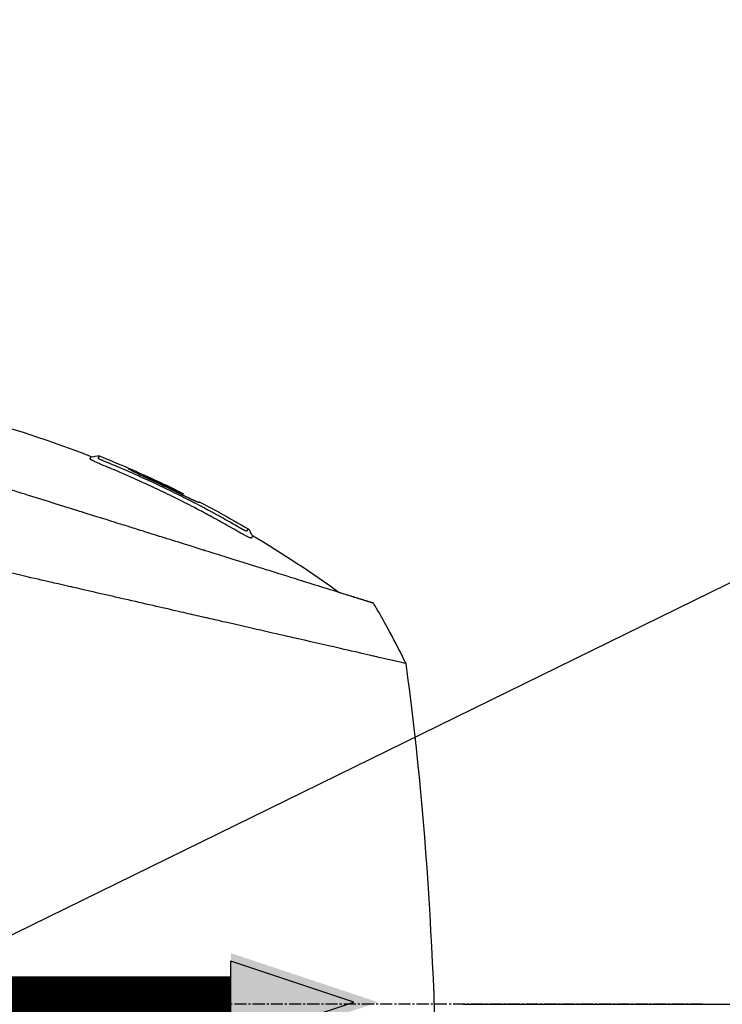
# Model space of a CAD drawing. Header units: millimetres. Extents: x 0 to 5219, y 0 to 2970.
# Tile 50 of 229: x 2068 to 2166, y 938 to 1075. Entities that reach past the tile are written whole.
import ezdxf

# ---------------------------------------------------------------- set-up
doc = ezdxf.new("R2010")
doc.units = ezdxf.units.MM
doc.header["$LTSCALE"] = 0.2
doc.linetypes.add('CENTER2', pattern=[1.125, 0.75, -0.125, 0.125, -0.125])
for name, color, linetype in [('02_Center Line', 1, 'CENTER2'), ('07_Special Line2', 76, 'Continuous'), ('12_Before Rev.Num.', 5, 'Continuous')]:
    doc.layers.add(name, color=color, linetype=linetype)
doc.layers.add('14_Mark', color=7, linetype='Continuous', true_color=0xe03c31)
doc.styles.add('Rainbow-5.0 Style', font='malgunsl.ttf')
doc.dimstyles.new('Rainbow-5.0 Style', dxfattribs={"dimtxt": 4, "dimasz": 2.5, "dimexe": 1, "dimexo": 1, "dimgap": 1, "dimtad": 1, "dimdsep": 46, "dimtxsty": 'Rainbow-5.0 Style', "dimcen": 0, "dimclrd": 251, "dimclre": 251, "dimclrt": 7, "dimazin": 3, "dimtp": 0.1, "dimtm": 0.1, "dimtfac": 0.61, "dimtmove": 0, "dimatfit": 3, "dimfxl": 1, "dimlwd": -1, "dimlwe": -1, "dimarcsym": 1})

# ---------------------------------------------------------------- blocks, each defined once
blk = doc.blocks.new('*D130')
at = {"color": 251, "linetype": 'ByBlock', "transparency": 16777216}
for p, q in [((2039.53, 1550.6), (2204.65, 1550.6)), ((2200.65, 947.9), (2200.65, 1540.6)), ((2130.07, 937.9), (2204.65, 937.9))]:
    blk.add_line(p, q, dxfattribs=at)
at = {"color": 251, "transparency": 16777216}
for points in [[(2198.98, 1540.6), (2202.31, 1540.6), (2200.65, 1550.6)], [(2198.98, 947.9), (2202.31, 947.9), (2200.65, 937.9)]]:
    blk.add_solid(points, dxfattribs=at)
at = {"layer": 'Defpoints', "color": 0, "transparency": 16777216}
for p in [(2035.53, 1550.6), (2200.65, 1550.6), (2126.07, 937.9)]:
    blk.add_point(p, dxfattribs=at)
at = {"color": 7, "transparency": 16777216, "insert": (2188.33, 1244.25), "char_height": 16, "attachment_point": 5, "rotation": 90, "style": 'Rainbow-5.0 Style'}
blk.add_mtext('612.7', dxfattribs=at)
blk = doc.blocks.new('*D133')
at = {"color": 251, "linetype": 'ByBlock', "transparency": 16777216}
for p, q in [((1954.2, 2237.9), (2273.94, 2237.9)), ((2269.94, 947.9), (2269.94, 2227.9)), ((2130.07, 937.9), (2273.94, 937.9))]:
    blk.add_line(p, q, dxfattribs=at)
at = {"color": 251, "transparency": 16777216}
for points in [[(2268.28, 2227.9), (2271.61, 2227.9), (2269.94, 2237.9)], [(2268.28, 947.9), (2271.61, 947.9), (2269.94, 937.9)]]:
    blk.add_solid(points, dxfattribs=at)
at = {"layer": 'Defpoints', "color": 0, "transparency": 16777216}
for p in [(1950.2, 2237.9), (2269.94, 2237.9), (2126.07, 937.9)]:
    blk.add_point(p, dxfattribs=at)
at = {"color": 7, "transparency": 16777216, "insert": (2257.62, 1587.9), "char_height": 16, "attachment_point": 5, "rotation": 90, "style": 'Rainbow-5.0 Style'}
blk.add_mtext('1300', dxfattribs=at)
blk = doc.blocks.new('*D134')
at = {"color": 251, "linetype": 'ByBlock', "transparency": 16777216}
for p, q in [((2130.07, 937.9), (2273.94, 937.9)), ((2269.94, 750.9), (2269.94, 927.9)), ((2149.46, 740.9), (2273.94, 740.9))]:
    blk.add_line(p, q, dxfattribs=at)
at = {"color": 251, "transparency": 16777216}
for points in [[(2268.28, 927.9), (2271.61, 927.9), (2269.94, 937.9)], [(2268.28, 750.9), (2271.61, 750.9), (2269.94, 740.9)]]:
    blk.add_solid(points, dxfattribs=at)
at = {"layer": 'Defpoints', "color": 0, "transparency": 16777216}
for p in [(2126.07, 937.9), (2269.94, 937.9), (2145.46, 740.9)]:
    blk.add_point(p, dxfattribs=at)
at = {"color": 7, "transparency": 16777216, "insert": (2257.63, 839.4), "char_height": 16, "attachment_point": 5, "rotation": 90, "style": 'Rainbow-5.0 Style'}
blk.add_mtext('197', dxfattribs=at)
blk = doc.blocks.new('Blk$A22R2-4W24X')
for p, q in [((38.26, 270.52), (38.42, 270.68)), ((38.87, 270.23), (38.96, 270.32)), ((43.48, 268.02), (43.59, 268.12)), ((43.62, 268.2), (43.62, 268.2)), ((43.62, 268.2), (43.62, 268.2)), ((45.9, 267.03), (45.83, 266.96)), ((45.91, 267.03), (45.83, 266.96)), ((48.73, 265.53), (48.73, 265.53)), ((70.13, 252.92), (70.13, 252.92))]:
    blk.add_line(p, q)
blk.add_arc((-26.48, 128), 156.75, 61.3269, 62.498)
for centre, major_axis, ratio, start_param, end_param in [((-26.48, 128), (-137.52, 75.21), 1, 4.712389, 4.732828), ((-50.11, 166.64), (98.85, 98.89), 0.00011, 6.273707, 6.283218), ((-25.44, 196.05), (73.04, -84), 0.999052, 1.38546, 1.392026), ((-25.48, 196.02), (-75.39, 81.92), 0.999389, 4.470833, 4.498835), ((-25.56, 195.94), (98.37, 52.22), 0.999969, 6.25048, 6.297706), ((-43.31, 186.55), (116.2, 61.46), 0.920421, 6.250762, 6.254439)]:
    blk.add_ellipse(centre, major_axis=major_axis, ratio=ratio, start_param=start_param, end_param=end_param)
for points, knots in [([(-29.86, 284.22), (-18.01, 284.47), (-6.07, 283.37), (14.13, 279.14), (22.61, 276.6), (30.79, 273.38)], [0, 0, 0, 0, 3.553813, 3.553813, 6.190294, 6.190294, 6.190294, 6.190294]), ([(-57.45, 275.44), (-57.45, 275.44), (-57.41, 275.4), (-57.34, 275.33), (-57.3, 275.29), (-57.26, 275.24), (-57.2, 275.19), (-57.15, 275.13), (-57.08, 275.06), (-57.01, 274.99), (-56.86, 274.84), (-56.68, 274.65), (-56.46, 274.43), (-56.35, 274.32), (-56.23, 274.2), (-56.1, 274.07), (-55.98, 273.95), (-55.84, 273.81), (-55.7, 273.67), (-55.7, 273.66), (-55.69, 273.66), (-55.69, 273.65), (-55.4, 273.36), (-55.08, 273.03), (-54.72, 272.67), (-54.54, 272.49), (-54.36, 272.3), (-54.16, 272.11), (-53.97, 271.91), (-53.77, 271.71), (-53.56, 271.49), (-53.14, 271.07), (-52.69, 270.62), (-52.22, 270.14), (-51.76, 269.67), (-51.27, 269.18), (-50.76, 268.66), (-50.74, 268.64), (-50.73, 268.63), (-50.71, 268.61), (-49.67, 267.56), (-48.53, 266.4), (-47.3, 265.17), (-46.69, 264.55), (-46.06, 263.91), (-45.41, 263.25), (-44.76, 262.6), (-44.08, 261.92), (-43.4, 261.23), (-42.7, 260.53), (-41.99, 259.82), (-41.27, 259.09), (-40.54, 258.36), (-39.8, 257.61), (-39.04, 256.85), (-38.29, 256.09), (-37.52, 255.31), (-36.73, 254.53), (-35.95, 253.74), (-35.15, 252.94), (-34.35, 252.13), (-34.29, 252.08), (-34.23, 252.02), (-34.18, 251.96), (-33.42, 251.21), (-32.65, 250.44), (-31.87, 249.67), (-31.04, 248.84), (-30.2, 248.01), (-29.34, 247.16), (-28.07, 245.89), (-26.76, 244.6), (-25.44, 243.28), (-25, 242.85), (-24.56, 242.41), (-24.12, 241.97), (-23.89, 241.75), (-23.67, 241.52), (-23.44, 241.3), (-22.77, 240.63), (-22.1, 239.96), (-21.42, 239.29), (-20.06, 237.95), (-18.69, 236.59), (-17.3, 235.21), (-15.92, 233.84), (-14.52, 232.45), (-13.1, 231.05), (-13.01, 230.96), (-12.93, 230.88), (-12.84, 230.79), (-9.15, 227.13), (-5.38, 223.4), (-1.57, 219.63), (-1.47, 219.53), (-1.38, 219.44), (-1.28, 219.35), (-0.32, 218.4), (0.64, 217.44), (1.61, 216.49), (2.58, 215.53), (3.55, 214.57), (4.53, 213.61), (6.48, 211.69), (8.42, 209.77), (10.36, 207.85), (10.45, 207.77), (10.53, 207.69), (10.61, 207.61), (12.57, 205.67), (14.52, 203.74), (16.47, 201.81), (17.45, 200.85), (18.42, 199.88), (19.39, 198.92), (20.36, 197.95), (21.33, 196.99), (22.3, 196.03), (22.36, 195.97), (22.42, 195.91), (22.48, 195.85), (24.4, 193.93), (26.32, 192.02), (28.22, 190.13), (29.16, 189.18), (30.11, 188.24), (31.05, 187.3), (31.99, 186.36), (32.93, 185.42), (33.86, 184.49), (33.9, 184.45), (33.95, 184.4), (34, 184.35), (35.88, 182.48), (37.74, 180.61), (39.57, 178.78), (41.4, 176.94), (43.21, 175.14), (44.98, 173.36), (45.87, 172.47), (46.75, 171.59), (47.62, 170.71), (48.49, 169.84), (49.35, 168.97), (50.21, 168.11), (51.06, 167.25), (51.9, 166.41), (52.73, 165.57), (53.57, 164.73), (54.39, 163.91), (55.2, 163.09), (55.21, 163.07), (55.23, 163.06), (55.25, 163.04), (56.06, 162.22), (56.86, 161.42), (57.64, 160.62), (58.43, 159.83), (59.2, 159.05), (59.96, 158.28), (60.72, 157.52), (61.47, 156.77), (62.19, 156.03), (63.65, 154.56), (65.04, 153.16), (66.35, 151.82), (66.68, 151.49), (67.01, 151.16), (67.33, 150.83), (67.65, 150.51), (67.96, 150.19), (68.27, 149.88), (69.51, 148.63), (70.66, 147.46), (71.71, 146.39), (71.72, 146.39), (71.72, 146.38), (71.72, 146.38), (72.25, 145.85), (72.75, 145.34), (73.22, 144.86), (73.7, 144.38), (74.14, 143.92), (74.56, 143.5), (74.98, 143.08), (75.36, 142.68), (75.72, 142.32), (76.07, 141.96), (76.39, 141.63), (76.68, 141.34), (76.97, 141.05), (77.22, 140.79), (77.44, 140.56), (77.55, 140.45), (77.65, 140.35), (77.75, 140.26), (77.84, 140.16), (77.92, 140.08), (78, 140), (78.14, 139.85), (78.25, 139.74), (78.33, 139.66), (78.4, 139.59), (78.44, 139.55), (78.44, 139.55)], [0, 0, 0, 0, 0.0041991, 0.0041991, 0.0041991, 0.0062987, 0.0062987, 0.0062987, 0.0083983, 0.0083983, 0.0083983, 0.0125974, 0.0125974, 0.0125974, 0.014697, 0.014697, 0.014697, 0.0167965, 0.0167965, 0.0167965, 0.0168599, 0.0168599, 0.0168599, 0.0210764, 0.0210764, 0.0210764, 0.0231847, 0.0231847, 0.0231847, 0.025293, 0.025293, 0.025293, 0.0295096, 0.0295096, 0.0295096, 0.0335924, 0.0335924, 0.0335924, 0.0337261, 0.0337261, 0.0337261, 0.0420526, 0.0420526, 0.0420526, 0.0462159, 0.0462159, 0.0462159, 0.0503791, 0.0503791, 0.0503791, 0.0545745, 0.0545745, 0.0545745, 0.0587698, 0.0587698, 0.0587698, 0.0629602, 0.0629602, 0.0629602, 0.0671505, 0.0671505, 0.0671505, 0.0674414, 0.0674414, 0.0674414, 0.0713694, 0.0713694, 0.0713694, 0.0755743, 0.0755743, 0.0755743, 0.0818817, 0.0818817, 0.0818817, 0.0839768, 0.0839768, 0.0839768, 0.0850355, 0.0850355, 0.0850355, 0.0881892, 0.0881892, 0.0881892, 0.0944966, 0.0944966, 0.0944966, 0.1008041, 0.1008041, 0.1008041, 0.1011921, 0.1011921, 0.1011921, 0.1176445, 0.1176445, 0.1176445, 0.1180502, 0.1180502, 0.1180502, 0.1221943, 0.1221943, 0.1221943, 0.1263384, 0.1263384, 0.1263384, 0.1346266, 0.1346266, 0.1346266, 0.1349824, 0.1349824, 0.1349824, 0.143338, 0.143338, 0.143338, 0.1475158, 0.1475158, 0.1475158, 0.1516936, 0.1516936, 0.1516936, 0.1519551, 0.1519551, 0.1519551, 0.160293, 0.160293, 0.160293, 0.164462, 0.164462, 0.164462, 0.168631, 0.168631, 0.168631, 0.1688379, 0.1688379, 0.1688379, 0.1772635, 0.1772635, 0.1772635, 0.1856891, 0.1856891, 0.1856891, 0.1899019, 0.1899019, 0.1899019, 0.1941147, 0.1941147, 0.1941147, 0.1983275, 0.1983275, 0.1983275, 0.2025403, 0.2025403, 0.2025403, 0.2026348, 0.2026348, 0.2026348, 0.206856, 0.206856, 0.206856, 0.2110771, 0.2110771, 0.2110771, 0.2152983, 0.2152983, 0.2152983, 0.2237405, 0.2237405, 0.2237405, 0.2258511, 0.2258511, 0.2258511, 0.2279617, 0.2279617, 0.2279617, 0.2364039, 0.2364039, 0.2364039, 0.2364237, 0.2364237, 0.2364237, 0.240644, 0.240644, 0.240644, 0.2448644, 0.2448644, 0.2448644, 0.2490847, 0.2490847, 0.2490847, 0.253305, 0.253305, 0.253305, 0.2575358, 0.2575358, 0.2575358, 0.2596491, 0.2596491, 0.2596491, 0.2617623, 0.2617623, 0.2617623, 0.2659889, 0.2659889, 0.2659889, 0.2702154, 0.2702154, 0.2702154, 0.2702154]), ([(70.13, 252.92), (70.14, 252.92), (70.13, 252.92), (70.02, 252.96), (69.98, 252.97), (69.93, 252.99), (69.88, 253), (69.82, 253.02), (69.75, 253.04), (69.67, 253.07), (69.6, 253.09), (69.46, 253.13), (69.11, 253.24), (68.84, 253.33), (68.58, 253.41), (68.36, 253.48), (68.35, 253.48), (68.34, 253.48), (68.33, 253.49), (67.7, 253.68), (67, 253.9), (66.33, 254.11), (66.32, 254.12), (65.95, 254.23), (65.06, 254.51), (65.06, 254.51), (65.05, 254.51), (65.05, 254.51), (64.26, 254.76), (63.73, 254.93), (63.59, 254.97), (62.58, 255.28), (61.47, 255.63), (60.26, 256.01), (60.23, 256.02), (60.2, 256.03), (60.18, 256.04), (60.07, 256.07), (59.3, 256.31), (57.65, 256.83), (57.22, 256.96), (56.72, 257.12), (56.15, 257.3), (55.37, 257.54), (54.67, 257.76), (54.06, 257.95), (52.7, 258.38), (51.81, 258.66), (51.52, 258.75), (50.22, 259.15), (49.13, 259.5), (48.27, 259.76), (47.35, 260.05), (46.72, 260.25), (46.4, 260.35), (44.84, 260.84), (43.56, 261.24), (42.58, 261.55), (41.79, 261.79), (41.21, 261.97), (40.84, 262.09), (40.26, 262.27), (39.3, 262.57), (37.92, 263), (37.17, 263.24), (36.51, 263.44), (35.97, 263.62), (35.57, 263.74), (35.22, 263.85), (34.94, 263.94), (34.28, 264.14), (33.28, 264.46), (31.9, 264.89), (30.14, 265.44), (29.1, 265.76), (28.82, 265.85), (28.77, 265.87), (28.72, 265.88), (28.67, 265.9), (26.64, 266.53), (24.59, 267.18), (22.53, 267.82), (22.16, 267.94), (21.72, 268.07), (21.22, 268.23), (20.67, 268.4), (20.05, 268.6), (19.35, 268.82), (17.56, 269.38), (16.51, 269.71), (16.19, 269.8), (15.37, 270.06), (14.56, 270.32), (13.74, 270.57), (12.47, 270.97), (11.21, 271.36), (9.95, 271.76), (8.59, 272.18), (7.4, 272.56), (6.37, 272.88), (5.37, 273.19), (4.53, 273.45), (3.84, 273.67), (2.14, 274.2), (0.64, 274.67), (-0.68, 275.08), (-1.15, 275.23), (-1.6, 275.37), (-2.02, 275.51)], [-1, -1, -1, -1, -0.96875, -0.96875, -0.96875, -0.9547937, -0.9547937, -0.9547937, -0.9375, -0.9375, -0.9375, -0.90625, -0.90625, -0.90625, -0.875, -0.875, -0.875, -0.8739463, -0.8739463, -0.8739463, -0.8125, -0.8125, -0.8125, -0.7813822, -0.7813822, -0.7813822, -0.78125, -0.78125, -0.78125, -0.75, -0.75, -0.75, -0.6888795, -0.6888795, -0.6888795, -0.6875, -0.6875, -0.6875, -0.6380723, -0.6380723, -0.6380723, -0.625, -0.625, -0.625, -0.6057577, -0.6057577, -0.6057577, -0.5625, -0.5625, -0.5625, -0.5324119, -0.5324119, -0.5324119, -0.5, -0.5, -0.5, -0.4654336, -0.4654336, -0.4654336, -0.4375, -0.4375, -0.4375, -0.40625, -0.40625, -0.40625, -0.3881699, -0.3881699, -0.3881699, -0.375, -0.375, -0.375, -0.34375, -0.34375, -0.34375, -0.3125, -0.3125, -0.3125, -0.3110249, -0.3110249, -0.3110249, -0.25, -0.25, -0.25, -0.2349777, -0.2349777, -0.2349777, -0.21875, -0.21875, -0.21875, -0.1875, -0.1875, -0.1875, -0.1630802, -0.1630802, -0.1630802, -0.125, -0.125, -0.125, -0.0933033, -0.0933033, -0.0933033, -0.0625, -0.0625, -0.0625, -0.0165509, -0.0165509, -0.0165509, 0, 0, 0, 0]), ([(30.68, 273), (30.66, 273.02), (30.65, 273.02), (30.64, 273.03), (30.63, 273.04), (30.63, 273.04), (30.63, 273.05), (30.63, 273.05), (30.63, 273.06), (30.63, 273.07), (30.63, 273.09), (30.64, 273.1), (30.64, 273.1), (30.65, 273.11), (30.66, 273.12), (30.66, 273.12), (30.66, 273.12), (30.66, 273.13), (30.67, 273.14), (30.68, 273.16), (30.68, 273.17), (30.69, 273.17), (30.69, 273.17), (30.69, 273.18), (30.69, 273.18), (30.69, 273.19), (30.7, 273.2), (30.7, 273.21), (30.71, 273.22), (30.72, 273.24), (30.73, 273.27), (30.73, 273.27), (30.74, 273.28), (30.74, 273.29), (30.76, 273.32), (30.79, 273.38), (30.79, 273.38)], [-0.129396, -0.129396, -0.129396, -0.129396, -0.1274723, -0.1274723, -0.1274723, -0.125, -0.125, -0.125, -0.1205357, -0.1205357, -0.1205357, -0.1160714, -0.1160714, -0.1160714, -0.1116071, -0.1116071, -0.1116071, -0.1071429, -0.1071429, -0.1071429, -0.0996265, -0.0996265, -0.0996265, -0.0982143, -0.0982143, -0.0982143, -0.0892857, -0.0892857, -0.0892857, -0.0714286, -0.0714286, -0.0714286, -0.0569264, -0.0569264, -0.0569264, 0, 0, 0, 0]), ([(31.78, 273.14), (31.78, 273.14), (31.78, 273.15), (31.79, 273.16), (31.79, 273.16), (31.79, 273.16), (31.79, 273.16), (31.79, 273.16), (31.79, 273.17), (31.79, 273.17), (31.8, 273.17), (31.8, 273.18), (31.8, 273.18), (31.81, 273.19), (31.81, 273.2), (31.82, 273.21), (31.83, 273.22), (31.83, 273.23), (31.84, 273.24), (31.85, 273.25), (31.85, 273.26), (31.86, 273.27), (31.87, 273.29), (31.88, 273.31), (31.89, 273.33), (31.89, 273.34), (31.9, 273.36), (31.91, 273.38), (31.91, 273.39), (31.92, 273.4), (31.92, 273.42), (31.95, 273.48), (31.94, 273.46), (31.94, 273.46)], [0.8694294, 0.8694294, 0.8694294, 0.8694294, 0.8733039, 0.8733039, 0.8733039, 0.8737245, 0.8737245, 0.8737245, 0.8747406, 0.8747406, 0.8747406, 0.8794643, 0.8794643, 0.8794643, 0.8853665, 0.8853665, 0.8853665, 0.8928571, 0.8928571, 0.8928571, 0.9023572, 0.9023572, 0.9023572, 0.9196429, 0.9196429, 0.9196429, 0.9357416, 0.9357416, 0.9357416, 0.9464286, 0.9464286, 0.9464286, 1, 1, 1, 1]), ([(47.25, 265.16), (46.73, 265.43), (45.9, 265.88), (44.75, 266.48), (43.98, 266.87), (43.08, 267.33), (42.03, 267.85), (41.24, 268.24), (40.37, 268.66), (39.42, 269.1), (39.38, 269.12), (39.35, 269.14), (39.31, 269.15), (38.44, 269.56), (37.8, 269.85), (37.4, 270.03), (36.89, 270.26), (36.47, 270.45), (36.14, 270.6), (35.66, 270.81), (35.37, 270.93), (35.28, 270.97), (34.03, 271.51), (33.36, 271.79), (33.28, 271.82), (33.23, 271.84), (33.19, 271.86), (33.15, 271.87), (33.09, 271.9), (33.04, 271.92), (33.01, 271.93), (32.98, 271.95), (32.84, 272), (32.61, 272.09), (32.5, 272.14), (32.41, 272.18), (32.35, 272.2), (32.22, 272.26), (32.13, 272.29), (32.1, 272.31), (32.07, 272.32), (31.99, 272.35), (31.89, 272.4), (31.8, 272.44), (31.73, 272.47), (31.68, 272.49), (31.59, 272.53), (31.5, 272.57), (31.43, 272.61), (31.35, 272.64), (31.27, 272.68), (31.2, 272.72), (31.16, 272.73), (31.13, 272.75), (31.1, 272.77), (31.09, 272.77), (31.09, 272.77), (31.09, 272.77), (31.06, 272.79), (31.03, 272.8), (31, 272.81), (30.95, 272.84), (30.91, 272.86), (30.88, 272.88), (30.84, 272.9), (30.81, 272.92), (30.8, 272.93), (30.78, 272.94), (30.75, 272.95), (30.73, 272.97), (30.71, 272.98), (30.7, 272.99), (30.68, 273), (30.68, 273), (30.68, 273), (30.68, 273)], [-0.35, -0.35, -0.35, -0.35, -0.3036755, -0.3036755, -0.3036755, -0.273124, -0.273124, -0.273124, -0.25, -0.25, -0.25, -0.248947, -0.248947, -0.248947, -0.2232143, -0.2232143, -0.2232143, -0.2123203, -0.2123203, -0.2123203, -0.1964286, -0.1964286, -0.1964286, -0.1696429, -0.1696429, -0.1696429, -0.1683773, -0.1683773, -0.1683773, -0.1662946, -0.1662946, -0.1662946, -0.1629464, -0.1629464, -0.1629464, -0.1595982, -0.1595982, -0.1595982, -0.15625, -0.15625, -0.15625, -0.1533801, -0.1533801, -0.1533801, -0.1505102, -0.1505102, -0.1505102, -0.1466837, -0.1466837, -0.1466837, -0.1428571, -0.1428571, -0.1428571, -0.1409439, -0.1409439, -0.1409439, -0.1408082, -0.1408082, -0.1408082, -0.1390306, -0.1390306, -0.1390306, -0.1367836, -0.1367836, -0.1367836, -0.1339286, -0.1339286, -0.1339286, -0.1315425, -0.1315425, -0.1315425, -0.1294643, -0.1294643, -0.1294643, -0.129396, -0.129396, -0.129396, -0.129396]), ([(47.02, 265.94), (46.69, 266.12), (46.06, 266.46), (45.13, 266.94), (45.08, 266.96), (45.03, 266.99), (44.99, 267.01), (44.07, 267.49), (43.23, 267.91), (42.47, 268.28), (41.47, 268.77), (40.61, 269.18), (39.9, 269.52), (38.52, 270.17), (37.68, 270.54), (37.39, 270.67), (37.23, 270.75), (37.07, 270.82), (36.91, 270.89), (36.41, 271.11), (35.91, 271.33), (35.42, 271.54), (35.22, 271.63), (34.89, 271.77), (34.42, 271.97), (34.31, 272.01), (34.2, 272.06), (34.09, 272.11), (33.87, 272.2), (33.65, 272.29), (33.43, 272.38), (33.33, 272.43), (33.25, 272.46), (33.18, 272.49), (33.16, 272.5), (33.14, 272.5), (33.13, 272.51), (33.02, 272.55), (32.96, 272.58), (32.93, 272.59), (32.83, 272.63), (32.75, 272.67), (32.68, 272.7), (32.67, 272.7), (32.67, 272.7), (32.66, 272.7), (32.6, 272.73), (32.52, 272.77), (32.44, 272.8), (32.44, 272.8), (32.41, 272.81), (32.37, 272.83), (32.33, 272.85), (32.28, 272.87), (32.21, 272.9), (32.15, 272.93), (32.09, 272.96), (32.03, 272.98), (32.03, 272.98), (32.03, 272.98), (32.03, 272.98), (32.02, 272.99), (32.02, 272.99), (32.02, 272.99), (32, 273), (31.94, 273.03), (31.87, 273.06), (31.86, 273.07), (31.85, 273.08), (31.84, 273.08), (31.82, 273.09), (31.81, 273.1), (31.8, 273.11), (31.79, 273.12), (31.79, 273.12), (31.79, 273.12), (31.78, 273.13), (31.78, 273.13), (31.78, 273.14)], [0.6517857, 0.6517857, 0.6517857, 0.6517857, 0.6785714, 0.6785714, 0.6785714, 0.6797281, 0.6797281, 0.6797281, 0.7017453, 0.7017453, 0.7017453, 0.7303747, 0.7303747, 0.7303747, 0.7857143, 0.7857143, 0.7857143, 0.7922841, 0.7922841, 0.7922841, 0.8125, 0.8125, 0.8125, 0.8258929, 0.8258929, 0.8258929, 0.8305652, 0.8305652, 0.8305652, 0.8392857, 0.8392857, 0.8392857, 0.8426339, 0.8426339, 0.8426339, 0.8431179, 0.8431179, 0.8431179, 0.8459821, 0.8459821, 0.8459821, 0.8493304, 0.8493304, 0.8493304, 0.8496066, 0.8496066, 0.8496066, 0.8526786, 0.8526786, 0.8526786, 0.8544889, 0.8544889, 0.8544889, 0.8560268, 0.8560268, 0.8560268, 0.8590434, 0.8590434, 0.8590434, 0.8591891, 0.8591891, 0.8591891, 0.859375, 0.859375, 0.859375, 0.8627232, 0.8627232, 0.8627232, 0.8641237, 0.8641237, 0.8641237, 0.8660714, 0.8660714, 0.8660714, 0.8675382, 0.8675382, 0.8675382, 0.8694294, 0.8694294, 0.8694294, 0.8694294]), ([(45.9, 267.03), (45.9, 267.03), (45.89, 267.01), (45.87, 266.96), (45.89, 266.94), (45.73, 266.99), (45.58, 267.04), (45.17, 267.22), (44.93, 267.33), (44.4, 267.58), (44.12, 267.71), (43.39, 268.06), (43.04, 268.24), (41.77, 268.86), (40.79, 269.33), (39.3, 270.03), (38.97, 270.18), (38.38, 270.45), (38.05, 270.61), (37.38, 270.93), (37.07, 271.09), (36.55, 271.35), (36.35, 271.45), (36.03, 271.64), (36.04, 271.65), (36.05, 271.68), (36.06, 271.69), (36.07, 271.72), (36.03, 271.74), (36.43, 271.58), (36.65, 271.48), (37.17, 271.25), (37.49, 271.1), (38.19, 270.79), (38.55, 270.62), (39.09, 270.37), (39.46, 270.2), (41.18, 269.4), (42.41, 268.81), (43.62, 268.2)], [0, 0, 0, 0, 0.320879, 0.320879, 0.465091, 0.465091, 0.61047, 0.61047, 0.741214, 0.741214, 0.858961, 0.858961, 1.03352, 1.03352, 1.617694, 1.617694, 1.920655, 1.920655, 2.361582, 2.361582, 2.851357, 2.851357, 3.338051, 3.338051, 4.028869, 4.028869, 6.65642, 6.65642, 9.591035, 9.591035, 11.360377, 11.360377, 13.298144, 13.298144, 15.132878, 15.132878, 16.008781, 16.008781, 18.211527, 18.211527, 18.211527, 18.211527]), ([(43.62, 268.2), (42.16, 268.93), (40.69, 269.64), (39.12, 270.36), (39.03, 270.4), (38.92, 270.45), (38.84, 270.49), (38.71, 270.55), (38.64, 270.58), (38.54, 270.63), (38.49, 270.65), (38.39, 270.69), (38.42, 270.68), (38.41, 270.67), (38.41, 270.66), (38.4, 270.65), (38.4, 270.64), (38.39, 270.63), (38.39, 270.62), (38.38, 270.61), (38.37, 270.61), (38.45, 270.57), (38.49, 270.54), (38.6, 270.49), (38.66, 270.46), (38.76, 270.41), (38.8, 270.39), (38.88, 270.36), (38.92, 270.34), (38.96, 270.32)], [0.000001, 0.000001, 0.000001, 0.000001, 0.489571, 0.489571, 0.520795, 0.520795, 0.575938, 0.575938, 0.63212, 0.63212, 0.689892, 0.689892, 0.822191, 0.822191, 0.910467, 0.910467, 1.056592, 1.056592, 1.128541, 1.128541, 1.224346, 1.224346, 1.274574, 1.274574, 1.322423, 1.322423, 1.348031, 1.348031, 1.372516, 1.372516, 1.372516, 1.372516]), ([(43.62, 268.2), (43.62, 268.19), (43.61, 268.17), (43.59, 268.13), (43.59, 268.12), (43.58, 268.12), (43.56, 268.13), (43.49, 268.16), (43.44, 268.18), (43.33, 268.23), (43.27, 268.26), (43.15, 268.32), (43.08, 268.35), (42.98, 268.4), (42.93, 268.43), (41.54, 269.11), (40.25, 269.73), (38.96, 270.32)], [-1.286139, -1.286139, -1.286139, -1.286139, -0.798514, -0.798514, -0.743971, -0.743971, -0.671251, -0.671251, -0.596258, -0.596258, -0.530286, -0.530286, -0.464712, -0.464712, -0.427696, -0.427696, 0, 0, 0, 0]), ([(45.83, 266.96), (45.78, 266.97), (45.66, 267.02), (45.3, 267.17), (45.06, 267.28), (44.57, 267.5), (44.29, 267.63), (43.83, 267.85), (43.66, 267.94), (43.48, 268.02)], [-1.7197113, -1.7197113, -1.7197113, -1.7197113, -1.5094431, -1.5094431, -1.2740717, -1.2740717, -1.0489117, -1.0489117, -0.9190309, -0.9190309, -0.9190309, -0.9190309]), ([(74.66, 244.51), (74.66, 244.52), (74.68, 244.51), (74.22, 244.62), (73.96, 244.68), (73.37, 244.81), (73.1, 244.87), (72.38, 245.04), (71.9, 245.15), (71.04, 245.34), (70.71, 245.42), (70.17, 245.54), (69.97, 245.59), (68.7, 245.88), (67.45, 246.17), (64.19, 246.92), (62.04, 247.41), (59.33, 248.03), (59.01, 248.1), (55.96, 248.79), (52.96, 249.49), (49.36, 250.31), (48.96, 250.4), (48.17, 250.59), (47.77, 250.68), (47.18, 250.81), (46.97, 250.86), (45.98, 251.09), (45.14, 251.28), (43.86, 251.57), (43.42, 251.67), (41.79, 252.05), (40.6, 252.32), (38.13, 252.89), (36.8, 253.2), (34.87, 253.64), (34.3, 253.76), (31.94, 254.3), (30.18, 254.71), (28.15, 255.17), (27.91, 255.22), (27.18, 255.39), (26.69, 255.5), (25.84, 255.7), (25.47, 255.78), (23.07, 256.33), (20.01, 257.05), (16, 257.95), (15.82, 257.99), (12.88, 258.65), (10.35, 259.25), (6.91, 260.04), (5.4, 260.38), (1.25, 261.33), (-1.35, 261.93), (-4.39, 262.62), (-4.87, 262.73), (-6.24, 263.05), (-7.13, 263.25), (-8.78, 263.63), (-9.56, 263.81), (-10.65, 264.06), (-10.99, 264.14), (-11.92, 264.35), (-12.54, 264.49), (-13.71, 264.76), (-14.25, 264.89), (-15.71, 265.22), (-16.64, 265.43), (-18.93, 265.96), (-20.3, 266.27), (-22.29, 266.73), (-22.95, 266.88), (-23.94, 267.1), (-24.27, 267.18), (-24.75, 267.29), (-24.92, 267.33), (-25.16, 267.38), (-25.24, 267.4), (-25.36, 267.43), (-25.4, 267.44), (-25.5, 267.46), (-25.54, 267.47), (-25.56, 267.48)], [0.000004, 0.000004, 0.000004, 0.000004, 0.139875, 0.139875, 0.227512, 0.227512, 0.285894, 0.285894, 0.363713, 0.363713, 0.408155, 0.408155, 0.431826, 0.431826, 0.55804, 0.55804, 0.726318, 0.726318, 0.748791, 0.748791, 0.934846, 0.934846, 0.958293, 0.958293, 0.980317, 0.980317, 0.992046, 0.992046, 1.035571, 1.035571, 1.057896, 1.057896, 1.118512, 1.118512, 1.185121, 1.185121, 1.212956, 1.212956, 1.299325, 1.299325, 1.310275, 1.310275, 1.333714, 1.333714, 1.350359, 1.350359, 1.438721, 1.438721, 1.44302, 1.44302, 1.506527, 1.506527, 1.556602, 1.556602, 1.644538, 1.644538, 1.661123, 1.661123, 1.692259, 1.692259, 1.719331, 1.719331, 1.731162, 1.731162, 1.752878, 1.752878, 1.771547, 1.771547, 1.804434, 1.804434, 1.853817, 1.853817, 1.878775, 1.878775, 1.891253, 1.891253, 1.897493, 1.897493, 1.900613, 1.900613, 1.902173, 1.902173, 1.904354, 1.904354, 1.904354, 1.904354]), ([(52.22, 263.06), (52.21, 263.06), (52.2, 263.07), (52.19, 263.07), (52.18, 263.08), (52.17, 263.08), (52.16, 263.09), (52.15, 263.09), (52.14, 263.1), (52.14, 263.1), (52.09, 263.12), (52.03, 263.15), (51.97, 263.19), (51.92, 263.21), (51.87, 263.24), (51.83, 263.26), (51.82, 263.27), (51.8, 263.28), (51.79, 263.28), (51.78, 263.29), (51.77, 263.3), (51.75, 263.3), (51.71, 263.33), (51.64, 263.37), (51.53, 263.43), (51.51, 263.44), (51.46, 263.47), (51.38, 263.52), (51.36, 263.53), (51.33, 263.54), (51.31, 263.56), (51.28, 263.57), (51.25, 263.59), (51.23, 263.6), (51.23, 263.6), (51.21, 263.61), (51.18, 263.63), (51.16, 263.64), (51.14, 263.66), (51.11, 263.68), (51.09, 263.69), (51.06, 263.7), (51.01, 263.73), (51, 263.74), (50.93, 263.78), (50.8, 263.85), (50.52, 264.01), (50.24, 264.17), (49.96, 264.33), (49.6, 264.53), (49.25, 264.72), (48.9, 264.92), (48.9, 264.92), (48.59, 265.09), (47.96, 265.43), (47.87, 265.48), (47.71, 265.57), (47.48, 265.69), (47.35, 265.76), (47.2, 265.85), (47.02, 265.94)], [0.57572844, 0.57572844, 0.57572844, 0.57572844, 0.57645089, 0.57645089, 0.57645089, 0.57728795, 0.57728795, 0.57728795, 0.578125, 0.578125, 0.578125, 0.58147321, 0.58147321, 0.58147321, 0.58314732, 0.58314732, 0.58314732, 0.58383587, 0.58383587, 0.58383587, 0.58482143, 0.58482143, 0.58482143, 0.58816964, 0.58816964, 0.58816964, 0.58984375, 0.58984375, 0.58984375, 0.59048811, 0.59048811, 0.59048811, 0.59151786, 0.59151786, 0.59151786, 0.59255714, 0.59255714, 0.59255714, 0.59319196, 0.59319196, 0.59319196, 0.59486607, 0.59486607, 0.59486607, 0.59821429, 0.59821429, 0.59821429, 0.61014843, 0.61014843, 0.61014843, 0.625, 0.625, 0.625, 0.63839286, 0.63839286, 0.63839286, 0.64694198, 0.64694198, 0.64694198, 0.65178571, 0.65178571, 0.65178571, 0.65178571]), ([(52.57, 262.2), (52.57, 262.2), (52.57, 262.2), (52.56, 262.21), (52.41, 262.28), (52.23, 262.37), (52.06, 262.47), (52.04, 262.48), (52.02, 262.49), (52, 262.5), (51.9, 262.55), (51.79, 262.61), (51.68, 262.67), (51.59, 262.72), (51.53, 262.76), (51.5, 262.77), (51.47, 262.79), (51.44, 262.81), (51.41, 262.83), (51.37, 262.85), (51.34, 262.87), (51.29, 262.89), (51.19, 262.96), (51.03, 263.04), (50.84, 263.15), (50.64, 263.27), (50.51, 263.35), (50.43, 263.39), (50.33, 263.44), (50.22, 263.51), (50.1, 263.58), (49.98, 263.65), (49.85, 263.72), (49.7, 263.8), (49.33, 264.01), (49.14, 264.12), (49.14, 264.12), (49.07, 264.15), (48.88, 264.27), (48.54, 264.45), (48.04, 264.73), (47.67, 264.93), (47.43, 265.06), (47.36, 265.1), (47.3, 265.13), (47.25, 265.16)], [-0.42508191, -0.42508191, -0.42508191, -0.42508191, -0.425, -0.425, -0.425, -0.41652249, -0.41652249, -0.41652249, -0.415625, -0.415625, -0.415625, -0.4109375, -0.4109375, -0.4109375, -0.40859375, -0.40859375, -0.40859375, -0.40748306, -0.40748306, -0.40748306, -0.40625, -0.40625, -0.40625, -0.4015625, -0.4015625, -0.4015625, -0.396875, -0.396875, -0.396875, -0.3919545, -0.3919545, -0.3919545, -0.3875, -0.3875, -0.3875, -0.378125, -0.378125, -0.378125, -0.36875, -0.36875, -0.36875, -0.35441881, -0.35441881, -0.35441881, -0.35, -0.35, -0.35, -0.35]), ([(52.65, 263.32), (52.65, 263.31), (52.64, 263.31), (52.63, 263.29), (52.63, 263.28), (52.62, 263.26), (52.6, 263.23), (52.6, 263.22), (52.6, 263.22), (52.6, 263.22), (52.57, 263.17), (52.55, 263.12), (52.55, 263.11), (52.54, 263.1), (52.54, 263.1), (52.54, 263.09), (52.53, 263.07), (52.52, 263.05), (52.51, 263.03), (52.51, 263.03), (52.51, 263.03), (52.5, 263.02), (52.49, 263.01), (52.5, 263), (52.49, 262.99), (52.49, 262.99), (52.49, 262.98), (52.49, 262.98), (52.49, 262.98), (52.49, 262.98), (52.49, 262.98), (52.48, 262.98), (52.48, 262.97), (52.48, 262.97), (52.47, 262.97), (52.47, 262.97), (52.47, 262.97), (52.47, 262.97), (52.46, 262.96), (52.4, 262.98), (52.38, 262.99), (52.36, 263), (52.34, 263.01), (52.34, 263.01), (52.33, 263.01), (52.31, 263.02), (52.3, 263.02), (52.3, 263.02), (52.29, 263.02), (52.29, 263.03), (52.28, 263.03), (52.28, 263.03), (52.26, 263.04), (52.24, 263.05), (52.22, 263.06)], [0.4344281, 0.4344281, 0.4344281, 0.4344281, 0.4693588, 0.4693588, 0.4693588, 0.5, 0.5, 0.5, 0.5026118, 0.5026118, 0.5026118, 0.5357143, 0.5357143, 0.5357143, 0.5394233, 0.5394233, 0.5394233, 0.5535714, 0.5535714, 0.5535714, 0.5589548, 0.5589548, 0.5589548, 0.5625, 0.5625, 0.5625, 0.5630254, 0.5630254, 0.5630254, 0.5647321, 0.5647321, 0.5647321, 0.5660423, 0.5660423, 0.5660423, 0.5669643, 0.5669643, 0.5669643, 0.5714286, 0.5714286, 0.5714286, 0.5731027, 0.5731027, 0.5731027, 0.5739397, 0.5739397, 0.5739397, 0.5743472, 0.5743472, 0.5743472, 0.5747768, 0.5747768, 0.5747768, 0.5757284, 0.5757284, 0.5757284, 0.5757284]), ([(53.29, 262.36), (53.29, 262.36), (53.29, 262.36), (53.29, 262.36), (53.29, 262.36), (53.29, 262.35), (53.28, 262.33), (53.27, 262.31), (53.26, 262.29), (53.24, 262.25), (53.24, 262.25), (53.24, 262.24), (53.24, 262.24), (53.2, 262.17), (53.18, 262.12), (53.17, 262.1), (53.17, 262.1), (53.17, 262.1), (53.16, 262.1), (53.16, 262.08), (53.15, 262.07), (53.15, 262.06), (53.15, 262.06), (53.15, 262.05), (53.14, 262.03), (53.14, 262.01), (53.14, 262.01), (53.13, 262), (53.13, 262), (53.13, 262), (53.13, 262), (53.12, 261.99), (53.1, 261.99), (53.08, 261.99), (53.08, 262), (53.06, 262), (53.04, 262), (53.02, 262.01), (53, 262.01), (52.97, 262.03), (52.87, 262.06), (52.73, 262.13), (52.6, 262.19), (52.59, 262.19), (52.58, 262.2), (52.57, 262.2)], [-0.5662752, -0.5662752, -0.5662752, -0.5662752, -0.5657113, -0.5657113, -0.5657113, -0.530642, -0.530642, -0.530642, -0.5, -0.5, -0.5, -0.4974224, -0.4974224, -0.4974224, -0.4625, -0.4625, -0.4625, -0.4609813, -0.4609813, -0.4609813, -0.453125, -0.453125, -0.453125, -0.4484375, -0.4484375, -0.4484375, -0.44375, -0.44375, -0.44375, -0.4433217, -0.4433217, -0.4433217, -0.4390625, -0.4390625, -0.4390625, -0.4367187, -0.4367187, -0.4367187, -0.434375, -0.434375, -0.434375, -0.4257634, -0.4257634, -0.4257634, -0.4250819, -0.4250819, -0.4250819, -0.4250819]), ([(52.65, 263.32), (52.65, 263.32), (52.65, 263.32), (52.65, 263.32), (52.65, 263.32), (52.65, 263.32), (52.65, 263.32)], [0.4337259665, 0.4337259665, 0.4337259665, 0.4337259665, 0.4343361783, 0.4343361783, 0.4343361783, 0.4344280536, 0.4344280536, 0.4344280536, 0.4344280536]), ([(52.65, 263.32), (52.69, 263.29), (52.72, 263.26), (52.79, 263.19), (52.82, 263.14), (52.89, 263.03), (52.92, 262.96), (52.99, 262.79), (53.03, 262.69), (53.1, 262.55), (53.13, 262.51), (53.2, 262.42), (53.25, 262.39), (53.29, 262.36)], [0.0000215, 0.0000215, 0.0000215, 0.0000215, 0.0143912, 0.0143912, 0.030028, 0.030028, 0.0537432, 0.0537432, 0.084677, 0.084677, 0.1006432, 0.1006432, 0.117625, 0.117625, 0.117625, 0.117625]), ([(70.13, 252.92), (70.13, 252.92), (70.13, 252.92), (70.12, 252.93), (70.11, 252.93), (70.1, 252.93), (70.09, 252.94), (70.09, 252.94), (70.08, 252.94), (70.07, 252.94), (70.06, 252.95), (70.05, 252.95), (70.03, 252.95), (70.01, 252.96), (69.98, 252.97), (69.95, 252.98), (69.94, 252.98), (69.94, 252.98), (69.93, 252.99), (69.89, 253), (69.84, 253.01), (69.79, 253.03), (69.74, 253.05), (69.69, 253.06), (69.63, 253.08), (69.57, 253.1), (69.52, 253.12), (69.46, 253.13), (69.45, 253.14), (69.44, 253.14), (69.43, 253.14), (69.41, 253.15), (69.39, 253.16), (69.36, 253.16), (69.33, 253.18), (69.29, 253.19), (69.25, 253.2), (69.17, 253.22), (69.09, 253.25), (69, 253.28), (68.9, 253.31), (68.79, 253.34), (68.68, 253.38), (68.66, 253.38), (68.58, 253.41), (68.41, 253.46), (68.26, 253.51), (68.04, 253.58), (67.72, 253.68), (67.7, 253.68), (67.67, 253.69), (67.65, 253.7), (67.55, 253.73), (67.44, 253.76), (67.34, 253.8), (67.2, 253.84), (67.06, 253.88), (66.92, 253.93), (66.62, 254.02), (66.32, 254.12), (66.01, 254.21), (65.85, 254.26), (65.68, 254.31), (65.52, 254.37), (65.47, 254.38), (65.41, 254.4), (65.36, 254.42)], [0, 0, 0, 0, 0.0150587, 0.0150587, 0.0150587, 0.0208299, 0.0208299, 0.0208299, 0.0245021, 0.0245021, 0.0245021, 0.0291504, 0.0291504, 0.0291504, 0.0357143, 0.0357143, 0.0357143, 0.0380803, 0.0380803, 0.0380803, 0.0495766, 0.0495766, 0.0495766, 0.0612032, 0.0612032, 0.0612032, 0.0714286, 0.0714286, 0.0714286, 0.0729408, 0.0729408, 0.0729408, 0.0763746, 0.0763746, 0.0763746, 0.0821973, 0.0821973, 0.0821973, 0.0938436, 0.0938436, 0.0938436, 0.1071429, 0.1071429, 0.1071429, 0.125154, 0.125154, 0.125154, 0.1416278, 0.1416278, 0.1416278, 0.1428571, 0.1428571, 0.1428571, 0.1508544, 0.1508544, 0.1508544, 0.1612372, 0.1612372, 0.1612372, 0.1837871, 0.1837871, 0.1837871, 0.1961944, 0.1961944, 0.1961944, 0.2002878, 0.2002878, 0.2002878, 0.2002878]), ([(17.86, 198.55), (18.13, 198.25), (18.41, 197.97), (19, 197.38), (19.3, 197.08), (20.39, 195.98), (21.18, 195.2), (23.06, 193.32), (24.16, 192.23), (27.68, 188.71), (30.1, 186.29), (36.92, 179.47), (41.26, 175.12), (47.99, 168.39), (50.5, 165.89), (53.18, 163.21), (53.44, 162.95), (54.82, 161.57), (55.92, 160.47), (59.79, 156.6), (62.42, 153.97), (66.6, 149.8), (68.26, 148.14), (71.13, 145.25), (72.36, 144.02), (74.47, 141.9), (75.32, 141.05), (76.21, 140.17), (76.44, 139.94), (76.76, 139.63), (76.84, 139.55), (76.84, 139.55)], [-12.052589, -12.052589, -12.052589, -12.052589, -11.934103, -11.934103, -11.804161, -11.804161, -11.469421, -11.469421, -10.998435, -10.998435, -9.945484, -9.945484, -7.985272, -7.985272, -6.766883, -6.766883, -6.634722, -6.634722, -6.057598, -6.057598, -4.559072, -4.559072, -3.422422, -3.422422, -2.341546, -2.341546, -1.193783, -1.193783, -0.601834, -0.601834, 0, 0, 0, 0])]:
    blk.add_open_spline(points, degree=3, knots=knots)
for points in [[(30.79, 273.38), (31.15, 273.24), (31.58, 273.61), (31.94, 273.46)], [(31.94, 273.46), (33.54, 272.82), (35.12, 272.15), (36.7, 271.46)], [(48.74, 265.53), (50.05, 264.81), (51.35, 264.07), (52.65, 263.32)], [(53.29, 262.36), (53.29, 262.36), (53.29, 262.36), (53.29, 262.36)], [(53.29, 262.36), (57.43, 259.9), (61.46, 257.25), (65.36, 254.42)], [(79.06, 174.54), (78.96, 200.72), (77.49, 224.12), (74.66, 244.51)]]:
    blk.add_open_spline(points, degree=3)
at = {"layer": '02_Center Line', "ltscale": 11.288275}
blk.add_line((115.93, 197), (-295, 197), dxfattribs=at)
blk = doc.blocks.new('A$Ceda57245')
at = {"layer": '07_Special Line2'}
blk.add_hatch(color=256, dxfattribs=at).paths.add_polyline_path([(49.156, 0), (34.9, 4.752), (34.9, -4.752)])
at = {"layer": '12_Before Rev.Num.'}
blk.add_hatch(color=256, dxfattribs=at).paths.add_polyline_path([(0, 49.156), (-4.752, 34.9), (4.752, 34.9)])
at = {"layer": '14_Mark'}
h = blk.add_hatch(color=256, dxfattribs=at)
h.dxf.hatch_style = 1
h.paths.add_polyline_path([(5, 0, 1), (-5, 0, 1)])
at = {"layer": '07_Special Line2'}
for p, q in [((34.9, -3.96), (34.9, 3.96)), ((46.78, 0), (34.9, 3.96)), ((34.9, -3.96), (46.78, 0))]:
    blk.add_line(p, q, dxfattribs=at)
at = {"layer": '07_Special Line2', "const_width": 5}
blk.add_lwpolyline([(34.9, 0), (0, 0)], dxfattribs=at)
at = {"layer": '12_Before Rev.Num.'}
for p, q in [((0, 46.78), (-3.96, 34.9)), ((3.96, 34.9), (0, 46.78)), ((3.96, 34.9), (-3.96, 34.9))]:
    blk.add_line(p, q, dxfattribs=at)
at = {"layer": '12_Before Rev.Num.', "const_width": 5}
blk.add_lwpolyline([(0, 34.9), (0, 0)], dxfattribs=at)
at = {"layer": '14_Mark'}
blk.add_circle((0, 0), 5, dxfattribs=at)
at = {"layer": '07_Special Line2', "insert": (34.529, -17.308), "char_height": 16, "attachment_point": 4, "style": 'Rainbow-5.0 Style'}
blk.add_mtext('{\\fMalgun Gothic Semilight|b1|i0|c129|p50;Y}', dxfattribs=at)
at = {"layer": '12_Before Rev.Num.', "insert": (-20.587, 35.725), "char_height": 16, "attachment_point": 4, "style": 'Rainbow-5.0 Style'}
blk.add_mtext('{\\fMalgun Gothic Semilight|b1|i0|c129|p50;Z}', dxfattribs=at)
at = {"layer": '14_Mark', "insert": (-17.839, -15.459), "char_height": 16, "attachment_point": 4, "style": 'Rainbow-5.0 Style'}
blk.add_mtext('{\\fMalgun Gothic Semilight|b1|i0|c129|p50;0}', dxfattribs=at)

msp = doc.modelspace()

# ---------------------------------------------------------------- block references
msp.add_blockref('Blk$A22R2-4W24X', (2047.458, 740.896))
at = {"xscale": 1.44, "yscale": 1.44, "zscale": 1.44}
msp.add_blockref('A$Ceda57245', (2047.47, 938.187), dxfattribs=at)

# ---------------------------------------------------------------- dimensions: what is measured, and where the dimension line sits
for base, p1, p2, picture, middle in [((2269.944, 2237.896), (2126.073, 937.896), (1950.2, 2237.896), '*D133', (2257.623, 1587.896)), ((2200.646, 1550.596), (2126.073, 937.896), (2035.534, 1550.596), '*D130', (2188.33, 1244.246)), ((2269.944, 937.896), (2145.458, 740.896), (2126.073, 937.896), '*D134', (2257.628, 839.396))]:
    dim = msp.add_linear_dim(base=base, p1=p1, p2=p2, angle=90, dimstyle='Rainbow-5.0 Style', override={"dimscale": 4, "dimtol": 0, "dimlim": 0, "dimtp": 0.1, "dimtm": 0.1, "dimtfac": 0.61, "dimtdec": 2, "dimtolj": 0, "dimtzin": 8})
    dim.commit()
    dim.dimension.update_dxf_attribs({"geometry": picture, "text_midpoint": middle})

# ---------------------------------------------------------------- leaders
at = {"annotation_type": 0, "has_hookline": 1, "hookline_direction": 0, "text_width": 123.841}
msp.add_leader([(2047.458, 937.896), (2320.882, 1072.119), (2333.382, 1072.119)], dimstyle='Rainbow-5.0 Style', override={"dimscale": 5, "dimgap": 1, "dimtad": 1}, dxfattribs=at)

doc.saveas('drawing.dxf')
